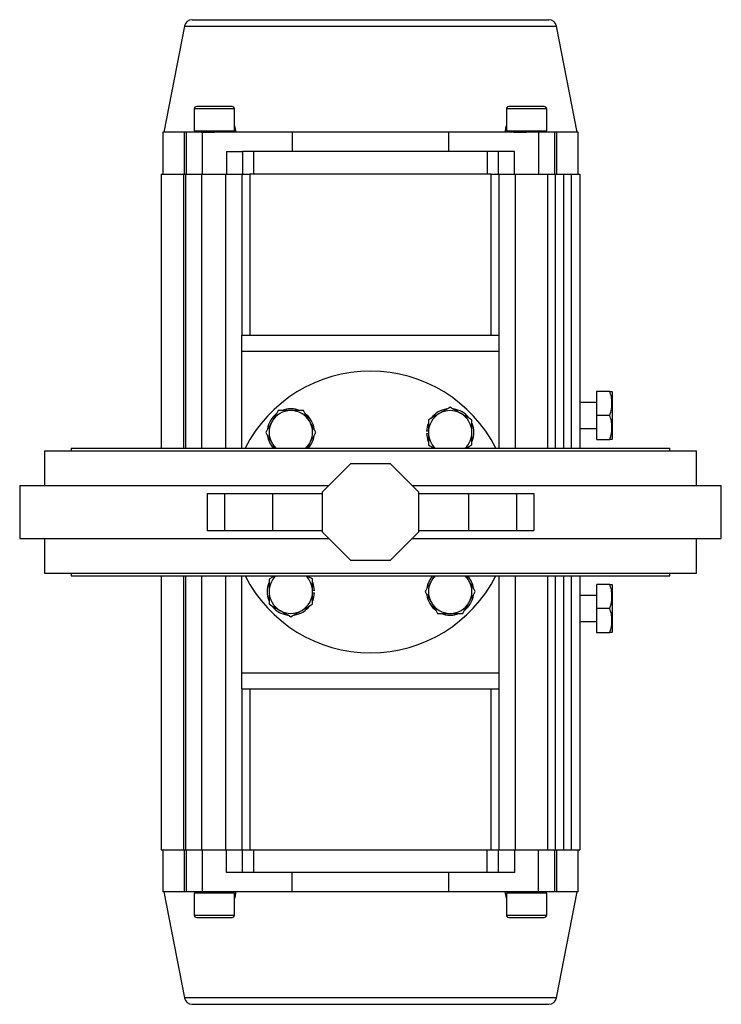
# Model space of a CAD drawing. Header units: millimetres. Extents: x 1132 to 3959, y 83 to 2899.
# Tile 5 of 7: x 1877 to 2313, y 2287 to 2899. Entities that reach past the tile are written whole.
import ezdxf

# ---------------------------------------------------------------- set-up
doc = ezdxf.new("R2010")
doc.units = ezdxf.units.MM

msp = doc.modelspace()

# ---------------------------------------------------------------- linework, layer by layer
at = {"color": 7, "linetype": 'Continuous', "lineweight": 25}
for p, q in [((1979.45, 2895), (1966.63, 2829.05)), ((2223.63, 2829.05), (2210.81, 2895)), ((1985.63, 2843.55), (1985.63, 2830.05)), ((2010.63, 2830.05), (2010.63, 2843.55)), ((2179.63, 2843.55), (2179.63, 2830.05)), ((2204.63, 2830.05), (2204.63, 2843.55)), ((1966.13, 2829.05), (1966.13, 2803.05)), ((1979.59, 2829.05), (1966.13, 2829.05)), ((1979.59, 2803.05), (1979.59, 2829.05)), ((1980.63, 2829.05), (1979.59, 2829.05)), ((1980.63, 2829.05), (1980.63, 2803.05)), ((1990.63, 2829.05), (1980.63, 2829.05)), ((1985.63, 2830.05), (2010.63, 2830.05)), ((1990.63, 2803.05), (1990.63, 2829.05)), ((2046.55, 2829.05), (1990.63, 2829.05)), ((1998.14, 2829.18), (1998.14, 2829.18)), ((2006.13, 2829.05), (2006.13, 2829.23)), ((2010.2, 2829.3), (2010.19, 2830.05)), ((2010.63, 2833.09), (2011.37, 2829.05)), ((2046.55, 2829.05), (2046.55, 2817.05)), ((2143.72, 2829.05), (2046.55, 2829.05)), ((2143.72, 2817.05), (2143.72, 2829.05)), ((2199.63, 2829.05), (2143.72, 2829.05)), ((2179.63, 2830.05), (2204.63, 2830.05)), ((2192.14, 2829.18), (2192.14, 2829.18)), ((2199.63, 2829.05), (2199.63, 2803.05)), ((2209.63, 2829.05), (2199.63, 2829.05)), ((2200.13, 2829.05), (2200.13, 2829.23)), ((2204.2, 2829.3), (2204.19, 2830.05)), ((2209.63, 2803.05), (2209.63, 2829.05)), ((2210.68, 2829.05), (2209.63, 2829.05)), ((2210.68, 2829.05), (2210.68, 2803.05)), ((2224.13, 2829.05), (2210.68, 2829.05)), ((2224.13, 2803.05), (2224.13, 2829.05)), ((2005.63, 2817.05), (2005.63, 2803.05)), ((2005.63, 2817.05), (2015.63, 2817.05)), ((2022.63, 2817.05), (2015.63, 2817.05)), ((2015.63, 2817.05), (2015.63, 2803.05)), ((2022.63, 2803.05), (2022.63, 2817.05)), ((2167.63, 2817.05), (2022.63, 2817.05)), ((2174.63, 2817.05), (2167.63, 2817.05)), ((2167.63, 2817.05), (2167.63, 2803.05)), ((2174.63, 2803.05), (2174.63, 2817.05)), ((2184.63, 2817.05), (2174.63, 2817.05)), ((2184.63, 2803.05), (2184.63, 2817.05)), ((1965.13, 2803.05), (1965.13, 2632.8)), ((1965.13, 2803.05), (1979.06, 2803.05)), ((1979.06, 2803.05), (1980.13, 2803.05)), ((1980.13, 2803.05), (1980.13, 2632.8)), ((1980.13, 2803.05), (1990.13, 2803.05)), ((1990.13, 2803.05), (2005.13, 2803.05)), ((2005.13, 2803.05), (2015.13, 2803.05)), ((2015.13, 2803.05), (2020.13, 2803.05)), ((2015.13, 2803.05), (2015.13, 2703.05)), ((2170.13, 2803.05), (2020.13, 2803.05)), ((2170.13, 2803.05), (2175.13, 2803.05)), ((2175.13, 2703.05), (2175.13, 2803.05)), ((2175.13, 2803.05), (2185.13, 2803.05)), ((2185.13, 2803.05), (2205.13, 2803.05)), ((2205.13, 2803.05), (2210.13, 2803.05)), ((2210.13, 2632.8), (2210.13, 2803.05)), ((2210.13, 2803.05), (2215.13, 2803.05)), ((2215.13, 2803.05), (2220.13, 2803.05)), ((2220.13, 2803.05), (2225.13, 2803.05)), ((2225.13, 2803.05), (2225.13, 2632.8)), ((2015.13, 2703.05), (2175.13, 2703.05)), ((2015.13, 2693.05), (2015.13, 2703.05)), ((2175.13, 2693.05), (2175.13, 2703.05)), ((2015.13, 2693.05), (2175.13, 2693.05)), ((2015.13, 2632.8), (2015.13, 2693.05)), ((2175.13, 2632.8), (2175.13, 2693.05)), ((2243.86, 2668.05), (2235.49, 2668.05)), ((2235.49, 2668.05), (2235.49, 2653.05)), ((2245.49, 2667.55), (2245.2, 2668.05)), ((2245.49, 2638.55), (2245.49, 2667.55)), ((2235.49, 2661.05), (2225.13, 2661.05)), ((2243.86, 2653.05), (2235.49, 2653.05)), ((2235.49, 2653.05), (2235.49, 2638.05)), ((2225.13, 2645.05), (2235.49, 2645.05)), ((2131.13, 2643.25), (2129.95, 2643.25)), ((2129.95, 2641.85), (2131.13, 2641.85)), ((2235.49, 2638.05), (2243.86, 2638.05)), ((2245.2, 2638.05), (2245.49, 2638.55)), ((1909.08, 2632.8), (1909.08, 2631.15)), ((1909.08, 2632.8), (2281.18, 2632.8)), ((2055.6, 2632.8), (2057.33, 2635.8)), ((2155.63, 2632.8), (2156.34, 2633.66)), ((2281.18, 2631.15), (2281.18, 2632.8)), ((1892.63, 2631.15), (1892.63, 2609.55)), ((1892.63, 2631.15), (2297.63, 2631.15)), ((2297.63, 2609.55), (2297.63, 2631.15)), ((2082.71, 2623.05), (2065.13, 2605.48)), ((2107.56, 2623.05), (2082.71, 2623.05)), ((2125.13, 2605.48), (2107.56, 2623.05)), ((1877.13, 2609.55), (1877.13, 2576.55)), ((1877.13, 2609.55), (2069.21, 2609.55)), ((2121.06, 2609.55), (2313.13, 2609.55)), ((2313.13, 2576.55), (2313.13, 2609.55)), ((1993.62, 2604.55), (2004.31, 2604.55)), ((1993.62, 2604.55), (1993.62, 2581.55)), ((2004.31, 2604.55), (2004.31, 2581.55)), ((2004.31, 2604.55), (2034.31, 2604.55)), ((2034.31, 2604.55), (2034.31, 2581.55)), ((2034.31, 2604.55), (2065.13, 2604.55)), ((2065.13, 2605.48), (2065.13, 2580.62)), ((2125.13, 2580.62), (2125.13, 2605.48)), ((2125.13, 2604.55), (2155.96, 2604.55)), ((2155.96, 2604.55), (2155.96, 2581.55)), ((2155.96, 2604.55), (2185.96, 2604.55)), ((2185.96, 2604.55), (2185.96, 2581.55)), ((2185.96, 2604.55), (2196.64, 2604.55)), ((2196.64, 2604.55), (2196.64, 2581.55)), ((1877.13, 2576.55), (2069.21, 2576.55)), ((1892.63, 2576.55), (1892.63, 2554.95)), ((1993.62, 2581.55), (2004.31, 2581.55)), ((2004.31, 2581.55), (2034.31, 2581.55)), ((2034.31, 2581.55), (2065.13, 2581.55)), ((2065.13, 2580.62), (2082.71, 2563.05)), ((2107.56, 2563.05), (2125.13, 2580.62)), ((2121.06, 2576.55), (2313.13, 2576.55)), ((2125.13, 2581.55), (2155.96, 2581.55)), ((2155.96, 2581.55), (2185.96, 2581.55)), ((2185.96, 2581.55), (2196.64, 2581.55)), ((2297.63, 2554.95), (2297.63, 2576.55)), ((2082.71, 2563.05), (2107.56, 2563.05)), ((1892.63, 2554.95), (2297.63, 2554.95)), ((1909.08, 2554.95), (1909.08, 2553.3)), ((1909.08, 2553.3), (2281.18, 2553.3)), ((1965.13, 2553.3), (1965.13, 2383.05)), ((1980.13, 2553.3), (1980.13, 2383.05)), ((2015.13, 2493.05), (2015.13, 2553.3)), ((2034.63, 2553.3), (2033.93, 2552.44)), ((2134.67, 2553.3), (2132.94, 2550.3)), ((2175.13, 2493.05), (2175.13, 2553.3)), ((2210.13, 2383.05), (2210.13, 2553.3)), ((2225.13, 2553.3), (2225.13, 2383.05)), ((2281.18, 2553.3), (2281.18, 2554.95)), ((2243.86, 2548.05), (2235.49, 2548.05)), ((2235.49, 2548.05), (2235.49, 2533.05)), ((2245.49, 2547.55), (2245.2, 2548.05)), ((2245.49, 2518.55), (2245.49, 2547.55)), ((2060.32, 2544.25), (2059.14, 2544.25)), ((2059.14, 2542.85), (2060.32, 2542.85)), ((2235.49, 2541.05), (2225.13, 2541.05)), ((2235.49, 2533.05), (2235.49, 2518.05)), ((2243.86, 2533.05), (2235.49, 2533.05)), ((2225.13, 2525.05), (2235.49, 2525.05)), ((2235.49, 2518.05), (2243.86, 2518.05)), ((2245.2, 2518.05), (2245.49, 2518.55)), ((2015.13, 2493.05), (2175.13, 2493.05)), ((2015.13, 2483.05), (2015.13, 2493.05)), ((2175.13, 2483.05), (2175.13, 2493.05)), ((2015.13, 2483.05), (2015.13, 2383.05)), ((2015.13, 2483.05), (2175.13, 2483.05)), ((2175.13, 2383.05), (2175.13, 2483.05)), ((1965.13, 2383.05), (1979.06, 2383.05)), ((1966.13, 2383.05), (1966.13, 2357.05)), ((1979.06, 2383.05), (1980.13, 2383.05)), ((1979.59, 2357.05), (1979.59, 2383.05)), ((1980.13, 2383.05), (1990.13, 2383.05)), ((1980.63, 2383.05), (1980.63, 2357.05)), ((1990.13, 2383.05), (2005.13, 2383.05)), ((1990.63, 2357.05), (1990.63, 2383.05)), ((2005.13, 2383.05), (2015.13, 2383.05)), ((2005.63, 2369.05), (2005.63, 2383.05)), ((2015.13, 2383.05), (2020.13, 2383.05)), ((2015.63, 2369.05), (2015.63, 2383.05)), ((2020.13, 2383.05), (2170.13, 2383.05)), ((2022.63, 2369.05), (2022.63, 2383.05)), ((2167.63, 2369.05), (2167.63, 2383.05)), ((2170.13, 2383.05), (2175.13, 2383.05)), ((2174.63, 2369.05), (2174.63, 2383.05)), ((2175.13, 2383.05), (2185.13, 2383.05)), ((2184.63, 2383.05), (2184.63, 2369.05)), ((2185.13, 2383.05), (2205.13, 2383.05)), ((2199.63, 2357.05), (2199.63, 2383.05)), ((2205.13, 2383.05), (2210.13, 2383.05)), ((2209.63, 2357.05), (2209.63, 2383.05)), ((2210.13, 2383.05), (2215.13, 2383.05)), ((2210.68, 2383.05), (2210.68, 2357.05)), ((2215.13, 2383.05), (2220.13, 2383.05)), ((2220.13, 2383.05), (2225.13, 2383.05)), ((2224.13, 2357.05), (2224.13, 2383.05)), ((2015.63, 2369.05), (2005.63, 2369.05)), ((2022.63, 2369.05), (2015.63, 2369.05)), ((2167.63, 2369.05), (2022.63, 2369.05)), ((2046.55, 2357.05), (2046.55, 2369.05)), ((2143.72, 2357.05), (2143.72, 2369.05)), ((2174.63, 2369.05), (2167.63, 2369.05)), ((2184.63, 2369.05), (2174.63, 2369.05)), ((1979.59, 2357.05), (1966.13, 2357.05)), ((1966.63, 2357.05), (1979.45, 2291.1)), ((1980.63, 2357.05), (1979.59, 2357.05)), ((1990.63, 2357.05), (1980.63, 2357.05)), ((1986.07, 2356.8), (1986.08, 2356.05)), ((1990.13, 2357.05), (1990.13, 2356.87)), ((2046.55, 2357.05), (1990.63, 2357.05)), ((1998.13, 2356.92), (1998.13, 2356.92)), ((2143.72, 2357.05), (2046.55, 2357.05)), ((2199.63, 2357.05), (2143.72, 2357.05)), ((2179.63, 2353.01), (2178.89, 2357.05)), ((2180.07, 2356.8), (2180.08, 2356.05)), ((2184.13, 2357.05), (2184.13, 2356.87)), ((2192.13, 2356.92), (2192.13, 2356.92)), ((2209.63, 2357.05), (2199.63, 2357.05)), ((2210.68, 2357.05), (2209.63, 2357.05)), ((2224.13, 2357.05), (2210.68, 2357.05)), ((2210.81, 2291.1), (2223.63, 2357.05)), ((1985.63, 2356.05), (1985.63, 2342.55)), ((2010.63, 2356.05), (1985.63, 2356.05)), ((2010.63, 2342.55), (2010.63, 2356.05)), ((2179.63, 2356.05), (2179.63, 2342.55)), ((2204.63, 2356.05), (2179.63, 2356.05)), ((2204.63, 2342.55), (2204.63, 2356.05))]:
    msp.add_line(p, q, dxfattribs=at)
at = {"color": 8, "linetype": 'Continuous', "lineweight": 25}
for p, q in [((1979.45, 2895), (2210.81, 2895)), ((2010.63, 2843.55), (1985.63, 2843.55)), ((2204.63, 2843.55), (2179.63, 2843.55)), ((1979.06, 2632.8), (1979.06, 2803.05)), ((1990.13, 2803.05), (1990.13, 2632.8)), ((2005.13, 2632.8), (2005.13, 2803.05)), ((2020.13, 2803.05), (2020.13, 2703.05)), ((2170.13, 2703.05), (2170.13, 2803.05)), ((2185.13, 2803.05), (2185.13, 2632.8)), ((2205.13, 2803.05), (2205.13, 2632.8)), ((2215.13, 2803.05), (2215.13, 2632.8)), ((2220.13, 2632.8), (2220.13, 2803.05)), ((1979.06, 2383.05), (1979.06, 2553.3)), ((1990.13, 2553.3), (1990.13, 2383.05)), ((2005.13, 2383.05), (2005.13, 2553.3)), ((2185.13, 2553.3), (2185.13, 2383.05)), ((2205.13, 2553.3), (2205.13, 2383.05)), ((2215.13, 2553.3), (2215.13, 2383.05)), ((2220.13, 2383.05), (2220.13, 2553.3)), ((2020.13, 2483.05), (2020.13, 2383.05)), ((2170.13, 2383.05), (2170.13, 2483.05)), ((1985.63, 2342.55), (2010.63, 2342.55)), ((2179.63, 2342.55), (2204.63, 2342.55)), ((1979.46, 2291.1), (1979.45, 2291.1)), ((2210.81, 2291.1), (1979.46, 2291.1))]:
    msp.add_line(p, q, dxfattribs=at)
at = {"color": 7, "linetype": 'Continuous', "lineweight": 25, "flags": 128}
for points in [[(2132.9, 2633.69), (2133.08, 2633.46), (2133.63, 2632.8)], [(2057.37, 2552.41), (2057.19, 2552.64), (2056.64, 2553.3)]]:
    msp.add_lwpolyline(points, dxfattribs=at)
at = {"color": 7, "linetype": 'Continuous', "lineweight": 25}
for centre, radius, start, end in [((1984.36, 2894.05), 5, 90, 169), ((2205.91, 2894.05), 5, 11, 90), ((1987.13, 2843.55), 1.5, 90, 180), ((2009.13, 2843.55), 1.5, 0, 90), ((2181.13, 2843.55), 1.5, 90, 180), ((2203.13, 2843.55), 1.5, 0, 90), ((2095.13, 2593.05), 87.5, 90, 152.98101), ((2095.13, 2593.05), 87.5, 27.01899, 90), ((2045.64, 2642.55), 14.7, 67.84071, 112.06935), ((2144.63, 2642.55), 14.7, 98.30289, 142.83044), ((2144.63, 2642.55), 14.7, 37.44709, 81.76299), ((2045.64, 2642.55), 14.7, 127.44709, 171.76299), ((2045.64, 2642.55), 13.5, 90, 150), ((2045.64, 2642.55), 13.5, 30, 90), ((2045.64, 2642.55), 14.7, 8.28902, 52.78489), ((2144.63, 2642.55), 13.5, 120, 180), ((2144.63, 2642.55), 13.5, 60, 120), ((2144.63, 2642.55), 13.5, 0, 60), ((2045.64, 2642.55), 13.5, 150, 210), ((2045.64, 2642.55), 13.5, 330, 30), ((2144.63, 2642.55), 14.7, 157.246, 177.2706), ((2144.63, 2642.55), 14.7, 337.84071, 22.06935), ((2045.64, 2642.55), 14.7, 188.30289, 221.53623), ((2045.64, 2642.55), 14.7, 318.46377, 351.67034), ((2144.63, 2642.55), 14.7, 182.7294, 202.63299), ((2144.63, 2642.55), 13.5, 180, 226.22276), ((2144.63, 2642.55), 13.5, 313.77724, 0), ((2045.64, 2642.55), 13.5, 210, 226.22276), ((2045.64, 2642.55), 13.5, 313.77724, 330), ((2095.13, 2593.05), 87.5, 207.01899, 332.98101), ((2045.64, 2543.55), 13.5, 133.77724, 180), ((2045.64, 2543.55), 13.5, 0, 46.22276), ((2144.63, 2543.55), 14.7, 138.46377, 171.67034), ((2144.63, 2543.55), 13.5, 133.77724, 150), ((2144.63, 2543.55), 13.5, 30, 46.22276), ((2144.63, 2543.55), 14.7, 8.30289, 41.53623), ((2045.64, 2543.55), 14.7, 157.84071, 202.06935), ((2045.64, 2543.55), 14.7, 2.7294, 22.63299), ((2144.63, 2543.55), 13.5, 150, 210), ((2144.63, 2543.55), 13.5, 330, 30), ((2045.64, 2543.55), 13.5, 180, 240), ((2045.64, 2543.55), 13.5, 300, 0), ((2045.64, 2543.55), 14.7, 337.246, 357.2706), ((2144.63, 2543.55), 14.7, 188.28902, 232.78489), ((2144.63, 2543.55), 14.7, 307.44709, 351.76299), ((2045.64, 2543.55), 14.7, 217.44709, 261.76299), ((2045.64, 2543.55), 14.7, 278.30289, 322.83044), ((2144.63, 2543.55), 13.5, 210, 270), ((2144.63, 2543.55), 13.5, 270, 330), ((2045.64, 2543.55), 13.5, 240, 300), ((2144.63, 2543.55), 14.7, 247.84071, 292.06935), ((1987.13, 2342.55), 1.5, 180, 270), ((2009.13, 2342.55), 1.5, 270, 0), ((2181.13, 2342.55), 1.5, 180, 270), ((2203.13, 2342.55), 1.5, 270, 0), ((1984.36, 2292.05), 5, 191, 270), ((2205.91, 2292.05), 5, 270, 349)]:
    msp.add_arc(centre, radius, start, end, dxfattribs=at)
for centre, major_axis in [((1998.11, 2834.16), (25.97, -1601.55)), ((2192.11, 2834.16), (25.97, -1601.55)), ((1998.16, 2351.94), (-25.97, 1601.55)), ((2192.16, 2351.94), (-25.97, 1601.55))]:
    msp.add_ellipse(centre, major_axis=major_axis, ratio=0.007497, start_param=4.714833, end_param=4.715457, dxfattribs=at)
for points, knots in [([(1984.36, 2899.05), (1984.45, 2899.05), (1984.62, 2899.05), (1986.08, 2899.05), (1988.49, 2899.05), (1992, 2899.05), (1996.6, 2899.05), (2002.28, 2899.05), (2009, 2899.05), (2016.67, 2899.05), (2025.17, 2899.05), (2033.37, 2899.05), (2040.89, 2899.05), (2047.52, 2899.05), (2055.39, 2899.05), (2064.52, 2899.05), (2074.85, 2899.05), (2085.06, 2899.05), (2095.13, 2899.05), (2105.21, 2899.05), (2115.42, 2899.05), (2125.75, 2899.05), (2136.04, 2899.05), (2146.15, 2899.05), (2155.89, 2899.05), (2165.09, 2899.05), (2173.6, 2899.05), (2181.27, 2899.05), (2187.25, 2899.05), (2191.81, 2899.05), (2195.24, 2899.05), (2198.67, 2899.05), (2201.78, 2899.05), (2204.19, 2899.05), (2205.64, 2899.05), (2205.82, 2899.05), (2205.91, 2899.05)], [0, 0, 0, 0, 0.028641, 0.058247, 0.088731, 0.11999, 0.151897, 0.184307, 0.217062, 0.249992, 0.282923, 0.315678, 0.337287, 0.358735, 0.38001, 0.411269, 0.441753, 0.471359, 0.5, 0.528641, 0.558247, 0.588731, 0.61999, 0.651897, 0.684307, 0.717062, 0.749992, 0.782923, 0.815678, 0.837287, 0.858735, 0.88001, 0.911269, 0.941753, 0.971359, 1, 1, 1, 1]), ([(2009.13, 2845.05), (2009.1, 2845.05), (2009.02, 2845.05), (2008.41, 2845.05), (2007.4, 2845.05), (2005.97, 2845.05), (2004.21, 2845.05), (2002.24, 2845.05), (2000.19, 2845.05), (1998.13, 2845.05), (1996.08, 2845.05), (1994.03, 2845.05), (1992.06, 2845.05), (1990.3, 2845.05), (1988.87, 2845.05), (1987.85, 2845.05), (1987.24, 2845.05), (1987.17, 2845.05), (1987.13, 2845.05)], [0, 0, 0, 0, 0.058258, 0.120006, 0.184321, 0.25, 0.315679, 0.379994, 0.441742, 0.5, 0.558258, 0.620006, 0.68432, 0.75, 0.815679, 0.879994, 0.941742, 1, 1, 1, 1]), ([(2203.13, 2845.05), (2203.1, 2845.05), (2203.02, 2845.05), (2202.41, 2845.05), (2201.4, 2845.05), (2199.97, 2845.05), (2198.21, 2845.05), (2196.24, 2845.05), (2194.19, 2845.05), (2192.13, 2845.05), (2190.08, 2845.05), (2188.03, 2845.05), (2186.06, 2845.05), (2184.3, 2845.05), (2182.87, 2845.05), (2181.85, 2845.05), (2181.24, 2845.05), (2181.17, 2845.05), (2181.13, 2845.05)], [0, 0, 0, 0, 0.058258, 0.120006, 0.184321, 0.25, 0.31568, 0.379994, 0.441742, 0.5, 0.558258, 0.620006, 0.684321, 0.75, 0.815679, 0.879994, 0.941742, 1, 1, 1, 1]), ([(2010.16, 2829.3), (2010.06, 2829.29), (2009.86, 2829.27), (2007.92, 2829.25), (2004.94, 2829.22), (2001.17, 2829.2), (1997.08, 2829.17), (1993.1, 2829.14), (1989.71, 2829.11), (1987.27, 2829.09), (1986.35, 2829.07), (1986.22, 2829.06), (1986.2, 2829.05)], [0, 0, 0, 0, 0.101249, 0.210385, 0.31953, 0.428686, 0.537845, 0.647, 0.756145, 0.865278, 0.97441, 1, 1, 1, 1]), ([(1990.13, 2829.05), (1990.14, 2829.05), (1990.16, 2829.06), (1990.27, 2829.07), (1990.45, 2829.07), (1990.68, 2829.08), (1991, 2829.09), (1991.42, 2829.1), (1991.89, 2829.1), (1992.23, 2829.11), (1992.55, 2829.11), (1993.1, 2829.12), (1993.94, 2829.13), (1994.92, 2829.14), (1995.89, 2829.15), (1996.89, 2829.16), (1997.63, 2829.17), (1998.05, 2829.17), (1998.14, 2829.18)], [0, 0, 0, 0, 0.0612487, 0.1224966, 0.1837274, 0.2449642, 0.2871611, 0.3675932, 0.4500136, 0.4751935, 0.4896697, 0.5615689, 0.6530088, 0.7350218, 0.8235608, 0.8977109, 0.9792482, 1, 1, 1, 1]), ([(2178.89, 2829.05), (2179.01, 2830), (2179.19, 2831.42), (2179.52, 2832.76), (2179.63, 2833.21)], [0, 0, 0, 0, 0.664812, 1, 1, 1, 1]), ([(2204.16, 2829.3), (2204.06, 2829.29), (2203.86, 2829.27), (2201.92, 2829.25), (2198.94, 2829.22), (2195.17, 2829.2), (2191.08, 2829.17), (2187.1, 2829.14), (2183.71, 2829.11), (2181.27, 2829.09), (2180.35, 2829.07), (2180.22, 2829.06), (2180.2, 2829.05)], [0, 0, 0, 0, 0.101249, 0.210385, 0.31953, 0.428686, 0.537845, 0.647, 0.756145, 0.865278, 0.97441, 1, 1, 1, 1]), ([(2184.13, 2829.05), (2184.14, 2829.05), (2184.16, 2829.06), (2184.27, 2829.07), (2184.45, 2829.07), (2184.68, 2829.08), (2185, 2829.09), (2185.42, 2829.1), (2185.89, 2829.1), (2186.23, 2829.11), (2186.55, 2829.11), (2187.1, 2829.12), (2187.94, 2829.13), (2188.92, 2829.14), (2189.89, 2829.15), (2190.89, 2829.16), (2191.63, 2829.17), (2192.05, 2829.17), (2192.14, 2829.18)], [0, 0, 0, 0, 0.061249, 0.122497, 0.183727, 0.244964, 0.287161, 0.367593, 0.450014, 0.475193, 0.48967, 0.561569, 0.653009, 0.735022, 0.823561, 0.897711, 0.979248, 1, 1, 1, 1]), ([(2243.86, 2653.05), (2244.25, 2654.35), (2245.03, 2656.98), (2245.32, 2660.88), (2244.9, 2664.61), (2244.21, 2666.9), (2243.86, 2668.05)], [0, 0, 0, 0, 0.264613, 0.534965, 0.765353, 1, 1, 1, 1]), ([(2243.86, 2668.05), (2244.24, 2668.05), (2244.99, 2668.05), (2245.13, 2668.05), (2245.2, 2668.05)], [0, 0, 0, 0, 0.495457, 1, 1, 1, 1]), ([(2144.63, 2658.14), (2143.53, 2657.5), (2141.32, 2656.23), (2139.04, 2654.91), (2137.88, 2654.24)], [0, 0, 0, 0, 0.495458, 1, 1, 1, 1]), ([(2151.38, 2654.24), (2151.22, 2654.33), (2150.01, 2655.03), (2147.72, 2656.35), (2145.67, 2657.54), (2144.63, 2658.14)], [0, 0, 0, 0, 0.070101, 0.53079, 1, 1, 1, 1]), ([(2037.84, 2656.05), (2037.21, 2654.95), (2035.93, 2652.74), (2034.61, 2650.45), (2033.94, 2649.3)], [0, 0, 0, 0, 0.495458, 1, 1, 1, 1]), ([(2045.64, 2656.05), (2044.61, 2656.05), (2042.54, 2656.05), (2039.95, 2656.05), (2038.39, 2656.05), (2037.84, 2656.05)], [0, 0, 0, 0, 0.388869, 0.783537, 1, 1, 1, 1]), ([(2053.43, 2656.05), (2052.46, 2656.05), (2050.51, 2656.05), (2047.89, 2656.05), (2046.26, 2656.05), (2045.64, 2656.05)], [0, 0, 0, 0, 0.380137, 0.763854, 1, 1, 1, 1]), ([(2057.33, 2649.3), (2057.24, 2649.46), (2056.54, 2650.67), (2055.22, 2652.95), (2054.03, 2655.01), (2053.43, 2656.05)], [0, 0, 0, 0, 0.070101, 0.53079, 1, 1, 1, 1]), ([(2137.88, 2654.24), (2137.72, 2654.15), (2136.51, 2653.45), (2134.22, 2652.13), (2132.17, 2650.94), (2131.13, 2650.34)], [0, 0, 0, 0, 0.070101, 0.53079, 1, 1, 1, 1]), ([(2131.13, 2650.34), (2131.13, 2649.79), (2131.13, 2648.25), (2131.13, 2645.65), (2131.13, 2643.59), (2131.13, 2642.55)], [0, 0, 0, 0, 0.216464, 0.605671, 1, 1, 1, 1]), ([(2158.13, 2650.34), (2157.03, 2650.97), (2154.82, 2652.25), (2152.54, 2653.57), (2151.38, 2654.24)], [0, 0, 0, 0, 0.495458, 1, 1, 1, 1]), ([(2158.13, 2642.55), (2158.13, 2643.57), (2158.13, 2645.64), (2158.13, 2648.24), (2158.13, 2649.79), (2158.13, 2650.34)], [0, 0, 0, 0, 0.388869, 0.783537, 1, 1, 1, 1]), ([(2243.86, 2638.05), (2244.25, 2639.35), (2245.03, 2641.98), (2245.32, 2645.88), (2244.9, 2649.61), (2244.21, 2651.9), (2243.86, 2653.05)], [0, 0, 0, 0, 0.264613, 0.534966, 0.765353, 1, 1, 1, 1]), ([(2033.94, 2649.3), (2033.85, 2649.14), (2033.15, 2647.93), (2031.83, 2645.64), (2030.65, 2643.59), (2030.05, 2642.55)], [0, 0, 0, 0, 0.070101, 0.53079, 1, 1, 1, 1]), ([(2061.22, 2642.55), (2060.59, 2643.64), (2059.31, 2645.86), (2057.99, 2648.14), (2057.33, 2649.3)], [0, 0, 0, 0, 0.495458, 1, 1, 1, 1]), ([(2030.05, 2642.55), (2030.68, 2641.45), (2031.96, 2639.24), (2033.28, 2636.95), (2033.94, 2635.8)], [0, 0, 0, 0, 0.495458, 1, 1, 1, 1]), ([(2057.33, 2635.8), (2057.42, 2635.96), (2058.12, 2637.17), (2059.44, 2639.45), (2060.63, 2641.51), (2061.22, 2642.55)], [0, 0, 0, 0, 0.070101, 0.53079, 1, 1, 1, 1]), ([(2131.13, 2642.55), (2131.13, 2641.92), (2131.13, 2640.3), (2131.13, 2637.68), (2131.13, 2635.73), (2131.13, 2634.75)], [0, 0, 0, 0, 0.236145, 0.615941, 1, 1, 1, 1]), ([(2158.13, 2634.75), (2158.13, 2635.72), (2158.13, 2637.67), (2158.13, 2640.29), (2158.13, 2641.92), (2158.13, 2642.55)], [0, 0, 0, 0, 0.380137, 0.763854, 1, 1, 1, 1]), ([(2245.2, 2638.05), (2245.13, 2638.05), (2245, 2638.05), (2244.24, 2638.05), (2243.86, 2638.05)], [0, 0, 0, 0, 0.494514, 1, 1, 1, 1]), ([(2033.94, 2635.8), (2034.04, 2635.64), (2034.62, 2634.63), (2035.19, 2633.64), (2035.68, 2632.8)], [0, 0, 0, 0, 0.159519, 1, 1, 1, 1]), ([(2131.13, 2634.75), (2132.22, 2634.12), (2133.34, 2633.48), (2134.49, 2632.81), (2134.51, 2632.8)], [0, 0, 0, 0, 0.977986, 1, 1, 1, 1]), ([(2154.75, 2632.8), (2154.83, 2632.85), (2155.98, 2633.51), (2157.1, 2634.16), (2158.13, 2634.75)], [0, 0, 0, 0, 0.073342, 1, 1, 1, 1]), ([(2035.52, 2553.3), (2035.43, 2553.25), (2034.28, 2552.59), (2033.17, 2551.94), (2032.14, 2551.35)], [0, 0, 0, 0, 0.073342, 1, 1, 1, 1]), ([(2059.14, 2551.35), (2058.05, 2551.98), (2056.93, 2552.62), (2055.78, 2553.29), (2055.75, 2553.3)], [0, 0, 0, 0, 0.977986, 1, 1, 1, 1]), ([(2156.32, 2550.3), (2156.23, 2550.46), (2155.65, 2551.47), (2155.08, 2552.46), (2154.59, 2553.3)], [0, 0, 0, 0, 0.159519, 1, 1, 1, 1]), ([(2032.14, 2551.35), (2032.14, 2550.38), (2032.14, 2548.43), (2032.14, 2545.81), (2032.14, 2544.18), (2032.14, 2543.55)], [0, 0, 0, 0, 0.380137, 0.763854, 1, 1, 1, 1]), ([(2059.14, 2543.55), (2059.14, 2544.18), (2059.14, 2545.8), (2059.14, 2548.42), (2059.14, 2550.37), (2059.14, 2551.35)], [0, 0, 0, 0, 0.236145, 0.615941, 1, 1, 1, 1]), ([(2132.94, 2550.3), (2132.85, 2550.14), (2132.15, 2548.93), (2130.83, 2546.65), (2129.64, 2544.59), (2129.04, 2543.55)], [0, 0, 0, 0, 0.070101, 0.53079, 1, 1, 1, 1]), ([(2160.22, 2543.55), (2159.59, 2544.65), (2158.31, 2546.86), (2156.99, 2549.15), (2156.32, 2550.3)], [0, 0, 0, 0, 0.495458, 1, 1, 1, 1]), ([(2243.86, 2533.05), (2244.25, 2534.35), (2245.03, 2536.98), (2245.32, 2540.88), (2244.9, 2544.61), (2244.21, 2546.9), (2243.86, 2548.05)], [0, 0, 0, 0, 0.264613, 0.534966, 0.765353, 1, 1, 1, 1]), ([(2243.86, 2548.05), (2244.24, 2548.05), (2244.99, 2548.05), (2245.13, 2548.05), (2245.2, 2548.05)], [0, 0, 0, 0, 0.495457, 1, 1, 1, 1]), ([(2032.14, 2543.55), (2032.14, 2542.53), (2032.14, 2540.46), (2032.14, 2537.86), (2032.14, 2536.31), (2032.14, 2535.76)], [0, 0, 0, 0, 0.388869, 0.783537, 1, 1, 1, 1]), ([(2059.14, 2535.76), (2059.14, 2536.31), (2059.14, 2537.85), (2059.14, 2540.45), (2059.14, 2542.51), (2059.14, 2543.55)], [0, 0, 0, 0, 0.216464, 0.605671, 1, 1, 1, 1]), ([(2129.04, 2543.55), (2129.68, 2542.46), (2130.95, 2540.24), (2132.27, 2537.96), (2132.94, 2536.8)], [0, 0, 0, 0, 0.495458, 1, 1, 1, 1]), ([(2156.32, 2536.8), (2156.41, 2536.96), (2157.11, 2538.17), (2158.43, 2540.46), (2159.62, 2542.52), (2160.22, 2543.55)], [0, 0, 0, 0, 0.070101, 0.53079, 1, 1, 1, 1]), ([(2032.14, 2535.76), (2033.23, 2535.13), (2035.44, 2533.85), (2037.73, 2532.53), (2038.89, 2531.86)], [0, 0, 0, 0, 0.495458, 1, 1, 1, 1]), ([(2052.39, 2531.86), (2052.55, 2531.95), (2053.76, 2532.65), (2056.04, 2533.97), (2058.1, 2535.16), (2059.14, 2535.76)], [0, 0, 0, 0, 0.070101, 0.53079, 1, 1, 1, 1]), ([(2132.94, 2536.8), (2133.03, 2536.64), (2133.73, 2535.43), (2135.05, 2533.15), (2136.24, 2531.09), (2136.84, 2530.05)], [0, 0, 0, 0, 0.070101, 0.53079, 1, 1, 1, 1]), ([(2152.43, 2530.05), (2153.06, 2531.15), (2154.34, 2533.36), (2155.66, 2535.65), (2156.32, 2536.8)], [0, 0, 0, 0, 0.495458, 1, 1, 1, 1]), ([(2038.89, 2531.86), (2039.05, 2531.77), (2040.26, 2531.07), (2042.54, 2529.75), (2044.6, 2528.56), (2045.64, 2527.96)], [0, 0, 0, 0, 0.070101, 0.53079, 1, 1, 1, 1]), ([(2045.64, 2527.96), (2046.73, 2528.6), (2048.94, 2529.87), (2051.23, 2531.19), (2052.39, 2531.86)], [0, 0, 0, 0, 0.495458, 1, 1, 1, 1]), ([(2136.84, 2530.05), (2137.81, 2530.05), (2139.75, 2530.05), (2142.37, 2530.05), (2144.01, 2530.05), (2144.63, 2530.05)], [0, 0, 0, 0, 0.380137, 0.763854, 1, 1, 1, 1]), ([(2144.63, 2530.05), (2145.66, 2530.05), (2147.72, 2530.05), (2150.32, 2530.05), (2151.88, 2530.05), (2152.43, 2530.05)], [0, 0, 0, 0, 0.388869, 0.783537, 1, 1, 1, 1]), ([(2243.86, 2518.05), (2244.25, 2519.35), (2245.03, 2521.98), (2245.32, 2525.88), (2244.9, 2529.61), (2244.21, 2531.9), (2243.86, 2533.05)], [0, 0, 0, 0, 0.264614, 0.534966, 0.765353, 1, 1, 1, 1]), ([(2245.2, 2518.05), (2245.13, 2518.05), (2245, 2518.05), (2244.24, 2518.05), (2243.86, 2518.05)], [0, 0, 0, 0, 0.494514, 1, 1, 1, 1]), ([(1986.11, 2356.8), (1986.21, 2356.81), (1986.41, 2356.83), (1988.35, 2356.85), (1991.33, 2356.88), (1995.1, 2356.91), (1999.19, 2356.93), (2003.16, 2356.96), (2006.56, 2356.99), (2008.99, 2357.01), (2009.92, 2357.03), (2010.04, 2357.04), (2010.07, 2357.05)], [0, 0, 0, 0, 0.101249, 0.210385, 0.31953, 0.428686, 0.537845, 0.647, 0.756145, 0.865278, 0.97441, 1, 1, 1, 1]), ([(2011.37, 2357.05), (2011.26, 2356.1), (2011.08, 2354.68), (2010.75, 2353.34), (2010.63, 2352.89)], [0, 0, 0, 0, 0.664812, 1, 1, 1, 1]), ([(2180.11, 2356.8), (2180.21, 2356.81), (2180.41, 2356.83), (2182.35, 2356.85), (2185.33, 2356.88), (2189.1, 2356.91), (2193.19, 2356.93), (2197.16, 2356.96), (2200.56, 2356.99), (2202.99, 2357.01), (2203.92, 2357.03), (2204.04, 2357.04), (2204.07, 2357.05)], [0, 0, 0, 0, 0.101249, 0.210385, 0.31953, 0.428686, 0.537845, 0.647, 0.756145, 0.865278, 0.97441, 1, 1, 1, 1]), ([(2200.13, 2357.05), (2200.13, 2357.05), (2200.11, 2357.04), (2200, 2357.03), (2199.82, 2357.03), (2199.59, 2357.02), (2199.27, 2357.01), (2198.85, 2357), (2198.38, 2357), (2198.04, 2356.99), (2197.72, 2356.99), (2197.17, 2356.98), (2196.32, 2356.97), (2195.35, 2356.96), (2194.38, 2356.95), (2193.38, 2356.94), (2192.64, 2356.93), (2192.21, 2356.93), (2192.13, 2356.92)], [0, 0, 0, 0, 0.0612487, 0.1224966, 0.1837274, 0.2449642, 0.2871611, 0.3675932, 0.4500136, 0.4751935, 0.4896697, 0.5615689, 0.6530088, 0.7350218, 0.8235608, 0.8977109, 0.9792482, 1, 1, 1, 1]), ([(1987.13, 2341.05), (1987.17, 2341.05), (1987.24, 2341.05), (1987.85, 2341.05), (1988.87, 2341.05), (1990.3, 2341.05), (1992.06, 2341.05), (1994.03, 2341.05), (1996.08, 2341.05), (1998.13, 2341.05), (2000.19, 2341.05), (2002.24, 2341.05), (2004.21, 2341.05), (2005.97, 2341.05), (2007.4, 2341.05), (2008.41, 2341.05), (2009.02, 2341.05), (2009.1, 2341.05), (2009.13, 2341.05)], [0, 0, 0, 0, 0.058258, 0.120006, 0.184321, 0.25, 0.31568, 0.379994, 0.441742, 0.5, 0.558258, 0.620006, 0.684321, 0.75, 0.815679, 0.879994, 0.941742, 1, 1, 1, 1]), ([(2181.13, 2341.05), (2181.17, 2341.05), (2181.24, 2341.05), (2181.85, 2341.05), (2182.87, 2341.05), (2184.3, 2341.05), (2186.06, 2341.05), (2188.03, 2341.05), (2190.08, 2341.05), (2192.13, 2341.05), (2194.19, 2341.05), (2196.24, 2341.05), (2198.21, 2341.05), (2199.97, 2341.05), (2201.4, 2341.05), (2202.41, 2341.05), (2203.02, 2341.05), (2203.1, 2341.05), (2203.13, 2341.05)], [0, 0, 0, 0, 0.058258, 0.120006, 0.184321, 0.25, 0.315679, 0.379994, 0.441742, 0.5, 0.558258, 0.620006, 0.68432, 0.75, 0.815679, 0.879994, 0.941742, 1, 1, 1, 1]), ([(1984.36, 2287.05), (1984.45, 2287.05), (1984.62, 2287.05), (1986.08, 2287.05), (1988.49, 2287.05), (1992, 2287.05), (1996.6, 2287.05), (2002.28, 2287.05), (2009, 2287.05), (2016.67, 2287.05), (2025.17, 2287.05), (2033.37, 2287.05), (2040.89, 2287.05), (2047.52, 2287.05), (2055.39, 2287.05), (2064.52, 2287.05), (2074.85, 2287.05), (2085.06, 2287.05), (2095.13, 2287.05), (2105.21, 2287.05), (2115.42, 2287.05), (2125.75, 2287.05), (2136.04, 2287.05), (2146.15, 2287.05), (2155.89, 2287.05), (2165.09, 2287.05), (2173.6, 2287.05), (2181.27, 2287.05), (2187.25, 2287.05), (2191.81, 2287.05), (2195.24, 2287.05), (2198.67, 2287.05), (2201.78, 2287.05), (2204.19, 2287.05), (2205.64, 2287.05), (2205.82, 2287.05), (2205.91, 2287.05)], [0, 0, 0, 0, 0.028641, 0.058247, 0.088731, 0.11999, 0.151897, 0.184307, 0.217062, 0.249992, 0.282923, 0.315678, 0.337287, 0.358735, 0.38001, 0.411269, 0.441753, 0.471359, 0.5, 0.528641, 0.558247, 0.588731, 0.61999, 0.651897, 0.684307, 0.717062, 0.749992, 0.782923, 0.815678, 0.837287, 0.858735, 0.88001, 0.911269, 0.941753, 0.971359, 1, 1, 1, 1])]:
    msp.add_open_spline(points, degree=3, knots=knots, dxfattribs=at)

doc.saveas('drawing.dxf')
